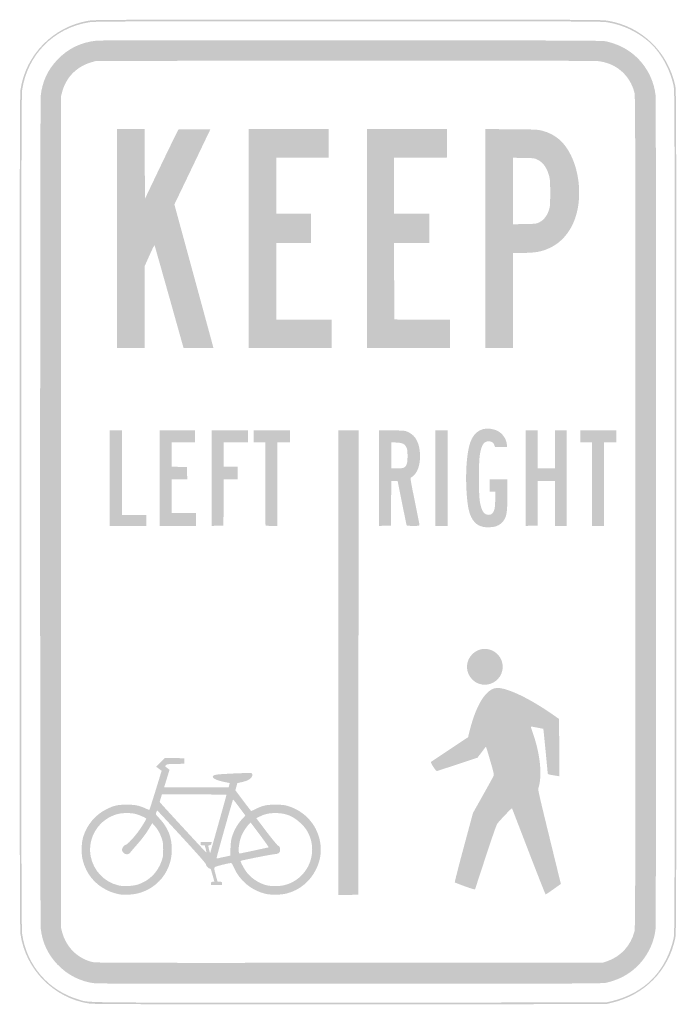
# Model space of a CAD drawing. Header units: inches. Extents: x -6 to 6, y -9 to 9.
import ezdxf

# ---------------------------------------------------------------- set-up
doc = ezdxf.new("R2010")
doc.units = ezdxf.units.IN
doc.header["$MEASUREMENT"] = 0

msp = doc.modelspace()

# ---------------------------------------------------------------- hatches: boundary and pattern name
h = msp.add_hatch(color=7)
edge = h.paths.add_edge_path()
edge.add_spline(control_points=[(-4.732, -8.984), (-5.375, -8.884), (-5.888, -8.367), (-5.985, -7.722), (-5.998, -7.633), (-6, -6.725), (-6, 0), (-6, 6.725), (-5.998, 7.633), (-5.985, 7.722), (-5.889, 8.361), (-5.388, 8.871), (-4.749, 8.98), (-4.637, 9), (-4.544, 9), (0, 9), (4.544, 9), (4.637, 9), (4.749, 8.98), (5.367, 8.875), (5.844, 8.411), (5.977, 7.788), (5.994, 7.705), (5.995, 7.398), (5.995, 0), (5.995, -7.398), (5.994, -7.705), (5.977, -7.788), (5.848, -8.391), (5.414, -8.83), (4.803, -8.973)], knot_values=[0, 0, 0, 0, 1, 1, 1, 2, 2, 2, 3, 3, 3, 4, 4, 4, 5, 5, 5, 6, 6, 6, 7, 7, 7, 8, 8, 8, 9, 9, 9, 10, 10, 10, 10], degree=3, periodic=0)
edge.add_line((4.803, -8.973), (4.712, -8.995))
edge.add_line((4.712, -8.995), (0.035, -8.996))
edge.add_spline(control_points=[(0.035, -8.996), (-3.925, -8.998), (-4.655, -8.996), (-4.732, -8.984)], knot_values=[0, 0, 0, 0, 1, 1, 1, 1], degree=3, periodic=0)
edge = h.paths.add_edge_path(flags=0)
edge.add_spline(control_points=[(4.803, -8.943), (5.066, -8.881), (5.29, -8.77), (5.48, -8.608), (5.704, -8.416), (5.877, -8.112), (5.946, -7.788), (5.964, -7.705), (5.965, -7.398), (5.965, 0), (5.965, 7.398), (5.964, 7.705), (5.946, 7.788), (5.877, 8.112), (5.704, 8.416), (5.48, 8.608), (5.272, 8.785), (5.019, 8.904), (4.749, 8.95), (4.637, 8.969), (4.544, 8.97), (0, 8.97), (-4.544, 8.97), (-4.637, 8.969), (-4.749, 8.95), (-5.382, 8.842), (-5.859, 8.355), (-5.954, 7.722), (-5.968, 7.633), (-5.97, 6.725), (-5.97, 0), (-5.97, -6.725), (-5.968, -7.633), (-5.954, -7.722), (-5.868, -8.296), (-5.467, -8.754), (-4.912, -8.914), (-4.712, -8.971), (-5.036, -8.968), (0.035, -8.966)], knot_values=[0, 0, 0, 0, 1, 1, 1, 2, 2, 2, 3, 3, 3, 4, 4, 4, 5, 5, 5, 6, 6, 6, 7, 7, 7, 8, 8, 8, 9, 9, 9, 10, 10, 10, 11, 11, 11, 12, 12, 12, 13, 13, 13, 13], degree=3, periodic=0)
edge.add_line((0.035, -8.966), (4.712, -8.964))
edge.add_line((4.712, -8.964), (4.803, -8.943))
h = msp.add_hatch(color=7)
edge = h.paths.add_edge_path()
edge.add_spline(control_points=[(-4.619, -8.615), (-4.881, -8.587), (-5.125, -8.465), (-5.313, -8.267), (-5.488, -8.083), (-5.587, -7.868), (-5.616, -7.611), (-5.63, -7.485), (-5.63, 7.485), (-5.616, 7.611), (-5.587, 7.868), (-5.488, 8.083), (-5.313, 8.267), (-5.116, 8.474), (-4.879, 8.589), (-4.591, 8.617), (-4.515, 8.624), (-3.038, 8.626), (0.081, 8.624), (4.249, 8.621), (4.648, 8.619), (4.713, 8.604), (4.752, 8.595), (4.82, 8.576), (4.862, 8.561), (5.265, 8.426), (5.563, 8.058), (5.615, 7.631), (5.631, 7.502), (5.631, -7.502), (5.615, -7.631), (5.563, -8.058), (5.265, -8.426), (4.862, -8.561), (4.82, -8.576), (4.752, -8.595), (4.713, -8.604), (4.648, -8.619), (4.249, -8.621), (0.051, -8.622), (-2.474, -8.623), (-4.576, -8.62), (-4.619, -8.615)], knot_values=[0, 0, 0, 0, 1, 1, 1, 2, 2, 2, 3, 3, 3, 4, 4, 4, 5, 5, 5, 6, 6, 6, 7, 7, 7, 8, 8, 8, 9, 9, 9, 10, 10, 10, 11, 11, 11, 12, 12, 12, 13, 13, 13, 14, 14, 14, 14], degree=3, periodic=0)
edge = h.paths.add_edge_path(flags=0)
edge.add_spline(control_points=[(4.732, -8.21), (4.979, -8.126), (5.164, -7.925), (5.23, -7.669), (5.246, -7.605), (5.247, -7.174), (5.247, 0), (5.247, 7.174), (5.246, 7.605), (5.23, 7.669), (5.147, 7.991), (4.89, 8.21), (4.556, 8.244), (4.496, 8.249), (2.736, 8.252), (-0.071, 8.25)], knot_values=[0, 0, 0, 0, 1, 1, 1, 2, 2, 2, 3, 3, 3, 4, 4, 4, 5, 5, 5, 5], degree=3, periodic=0)
edge.add_line((-0.071, 8.25), (-4.601, 8.247))
edge.add_line((-4.601, 8.247), (-4.681, 8.225))
edge.add_spline(control_points=[(-4.681, 8.225), (-4.958, 8.146), (-5.153, 7.949), (-5.225, 7.677)], knot_values=[0, 0, 0, 0, 1, 1, 1, 1], degree=3, periodic=0)
edge.add_line((-5.225, 7.677), (-5.247, 7.591))
edge.add_line((-5.247, 7.591), (-5.247, 0))
edge.add_line((-5.247, 0), (-5.247, -7.591))
edge.add_line((-5.247, -7.591), (-5.225, -7.677))
edge.add_spline(control_points=[(-5.225, -7.677), (-5.153, -7.948), (-4.951, -8.152), (-4.686, -8.222), (-4.612, -8.241), (-4.539, -8.241), (0.02, -8.239)], knot_values=[0, 0, 0, 0, 1, 1, 1, 2, 2, 2, 2], degree=3, periodic=0)
edge.add_line((0.02, -8.239), (4.652, -8.237))
edge.add_line((4.652, -8.237), (4.732, -8.21))
h = msp.add_hatch(color=7)
edge = h.paths.add_edge_path()
edge.add_line((-4.222, 5), (-4.222, 7))
edge.add_line((-4.222, 7), (-3.97, 7))
edge.add_line((-3.97, 7), (-3.717, 7))
edge.add_line((-3.717, 7), (-3.715, 6.363))
edge.add_line((-3.715, 6.363), (-3.712, 5.726))
edge.add_line((-3.712, 5.726), (-3.41, 6.359))
edge.add_spline(control_points=[(-3.41, 6.359), (-3.243, 6.707), (-3.102, 6.994), (-3.096, 6.996), (-3.09, 6.998), (-2.958, 6.999), (-2.801, 6.998)], knot_values=[0, 0, 0, 0, 1, 1, 1, 2, 2, 2, 2], degree=3, periodic=0)
edge.add_line((-2.801, 6.998), (-2.517, 6.995))
edge.add_line((-2.517, 6.995), (-2.845, 6.309))
edge.add_line((-2.845, 6.309), (-3.174, 5.623))
edge.add_line((-3.174, 5.623), (-2.823, 4.334))
edge.add_spline(control_points=[(-2.823, 4.334), (-2.63, 3.625), (-2.469, 3.035), (-2.467, 3.023)], knot_values=[0, 0, 0, 0, 1, 1, 1, 1], degree=3, periodic=0)
edge.add_line((-2.467, 3.023), (-2.462, 3))
edge.add_line((-2.462, 3), (-2.734, 3))
edge.add_line((-2.734, 3), (-3.007, 3))
edge.add_line((-3.007, 3), (-3.267, 3.927))
edge.add_spline(control_points=[(-3.267, 3.927), (-3.411, 4.436), (-3.531, 4.862), (-3.535, 4.872), (-3.539, 4.884), (-3.568, 4.83), (-3.629, 4.692)], knot_values=[0, 0, 0, 0, 1, 1, 1, 2, 2, 2, 2], degree=3, periodic=0)
edge.add_line((-3.629, 4.692), (-3.717, 4.495))
edge.add_line((-3.717, 4.495), (-3.717, 3.748))
edge.add_line((-3.717, 3.748), (-3.717, 3))
edge.add_line((-3.717, 3), (-3.97, 3))
edge.add_line((-3.97, 3), (-4.222, 3))
edge.add_line((-4.222, 3), (-4.222, 5))
for points in [[(-1.818, 5), (-1.818, 7), (-1.086, 7), (-0.354, 7), (-0.354, 6.737), (-0.354, 6.475), (-0.833, 6.475), (-1.313, 6.475), (-1.313, 5.965), (-1.313, 5.455), (-0.995, 5.455), (-0.677, 5.455), (-0.677, 5.187), (-0.677, 4.919), (-0.995, 4.919), (-1.313, 4.919), (-1.313, 4.217), (-1.313, 3.515), (-0.808, 3.515), (-0.303, 3.515), (-0.303, 3.258), (-0.303, 3), (-1.061, 3), (-1.818, 3), (-1.818, 5)], [(0.343, 5), (0.343, 7), (1.076, 7), (1.808, 7), (1.806, 6.74), (1.803, 6.48), (1.321, 6.477), (0.838, 6.475), (0.838, 5.965), (0.838, 5.455), (1.162, 5.455), (1.485, 5.455), (1.485, 5.187), (1.485, 4.919), (1.162, 4.919), (0.838, 4.919), (0.841, 4.22), (0.843, 3.52), (1.351, 3.518), (1.859, 3.515), (1.859, 3.257), (1.859, 3), (1.101, 3), (0.343, 3), (0.343, 5)], [(-4.354, 0.621), (-4.354, 1.495), (-4.242, 1.495), (-4.131, 1.495), (-4.131, 0.722), (-4.131, -0.051), (-3.909, -0.051), (-3.687, -0.051), (-3.687, -0.152), (-3.687, -0.253), (-4.02, -0.253), (-4.354, -0.253), (-4.354, 0.621)], [(-3.444, 0.621), (-3.444, 1.495), (-3.121, 1.495), (-2.798, 1.495), (-2.798, 1.384), (-2.798, 1.273), (-3.01, 1.273), (-3.222, 1.273), (-3.222, 1.051), (-3.222, 0.829), (-3.083, 0.826), (-2.944, 0.823), (-2.942, 0.71), (-2.939, 0.596), (-3.08, 0.596), (-3.222, 0.596), (-3.222, 0.288), (-3.222, -0.02), (-3, -0.02), (-2.778, -0.02), (-2.778, -0.136), (-2.778, -0.253), (-3.111, -0.253), (-3.444, -0.253), (-3.444, 0.621)], [(-2.495, 0.621), (-2.495, 1.495), (-2.162, 1.495), (-1.828, 1.495), (-1.828, 1.384), (-1.828, 1.273), (-2.051, 1.273), (-2.273, 1.273), (-2.273, 1.051), (-2.273, 0.828), (-2.146, 0.828), (-2.02, 0.828), (-2.02, 0.712), (-2.02, 0.596), (-2.146, 0.596), (-2.273, 0.596), (-2.275, 0.174), (-2.278, -0.247), (-2.386, -0.25), (-2.495, -0.253), (-2.495, 0.621)], [(-0.182, -2.753), (-0.182, 1.495), (0.005, 1.495), (0.192, 1.495), (0.189, -2.75), (0.187, -6.995), (0.003, -6.998), (-0.182, -7), (-0.182, -2.753)], [(1.596, 0.621), (1.596, 1.495), (1.707, 1.495), (1.818, 1.495), (1.818, 0.621), (1.818, -0.253), (1.707, -0.253), (1.596, -0.253), (1.596, 0.621)], [(3.242, 0.621), (3.242, 1.495), (3.354, 1.495), (3.465, 1.495), (3.465, 1.146), (3.465, 0.798), (3.621, 0.798), (3.778, 0.798), (3.778, 1.146), (3.778, 1.495), (3.884, 1.495), (3.99, 1.495), (3.99, 0.621), (3.99, -0.253), (3.884, -0.253), (3.778, -0.253), (3.778, 0.157), (3.778, 0.566), (3.621, 0.566), (3.465, 0.566), (3.462, 0.159), (3.46, -0.247), (3.351, -0.25), (3.242, -0.253), (3.242, 0.621)], [(4.455, 0.51), (4.455, 1.273), (4.348, 1.273), (4.242, 1.273), (4.242, 1.384), (4.242, 1.495), (4.571, 1.495), (4.899, 1.495), (4.899, 1.384), (4.899, 1.273), (4.788, 1.273), (4.677, 1.273), (4.677, 0.51), (4.677, -0.253), (4.566, -0.253), (4.455, -0.253), (4.455, 0.51)]]:
    msp.add_hatch(color=7).paths.add_polyline_path(points)
h = msp.add_hatch(color=7)
edge = h.paths.add_edge_path()
edge.add_line((2.505, 5.001), (2.505, 7.001))
edge.add_line((2.505, 7.001), (2.982, 6.997))
edge.add_spline(control_points=[(2.982, 6.997), (3.433, 6.994), (3.464, 6.992), (3.544, 6.971), (3.784, 6.909), (3.952, 6.765), (4.071, 6.52), (4.221, 6.213), (4.262, 5.805), (4.177, 5.47), (4.1, 5.167), (3.922, 4.937), (3.675, 4.824), (3.529, 4.757), (3.414, 4.737), (3.171, 4.737)], knot_values=[0, 0, 0, 0, 1, 1, 1, 2, 2, 2, 3, 3, 3, 4, 4, 4, 5, 5, 5, 5], degree=3, periodic=0)
edge.add_line((3.171, 4.737), (3.01, 4.737))
edge.add_line((3.01, 4.737), (3.01, 3.869))
edge.add_line((3.01, 3.869), (3.01, 3))
edge.add_line((3.01, 3), (2.758, 3))
edge.add_line((2.758, 3), (2.505, 3))
edge.add_line((2.505, 3), (2.505, 5.001))
edge = h.paths.add_edge_path(flags=0)
edge.add_spline(control_points=[(3.483, 5.292), (3.565, 5.329), (3.629, 5.406), (3.664, 5.508), (3.691, 5.589), (3.691, 5.597), (3.691, 5.828), (3.692, 6.022), (3.688, 6.078), (3.674, 6.135), (3.634, 6.291), (3.562, 6.393), (3.456, 6.443), (3.402, 6.469), (3.39, 6.47), (3.205, 6.473)], knot_values=[0, 0, 0, 0, 1, 1, 1, 2, 2, 2, 3, 3, 3, 4, 4, 4, 5, 5, 5, 5], degree=3, periodic=0)
edge.add_line((3.205, 6.473), (3.01, 6.476))
edge.add_line((3.01, 6.476), (3.01, 5.869))
edge.add_line((3.01, 5.869), (3.01, 5.261))
edge.add_line((3.01, 5.261), (3.22, 5.264))
edge.add_spline(control_points=[(3.22, 5.264), (3.414, 5.268), (3.433, 5.27), (3.483, 5.292)], knot_values=[0, 0, 0, 0, 1, 1, 1, 1], degree=3, periodic=0)
h = msp.add_hatch(color=7)
edge = h.paths.add_edge_path()
edge.add_spline(control_points=[(-1.508, -0.246), (-1.512, -0.242), (-1.515, 0.101), (-1.515, 0.517)], knot_values=[0, 0, 0, 0, 1, 1, 1, 1], degree=3, periodic=0)
edge.add_line((-1.515, 0.517), (-1.515, 1.273))
edge.add_line((-1.515, 1.273), (-1.621, 1.273))
edge.add_line((-1.621, 1.273), (-1.727, 1.273))
edge.add_line((-1.727, 1.273), (-1.727, 1.384))
edge.add_line((-1.727, 1.384), (-1.727, 1.495))
edge.add_line((-1.727, 1.495), (-1.394, 1.495))
edge.add_line((-1.394, 1.495), (-1.061, 1.495))
edge.add_line((-1.061, 1.495), (-1.061, 1.384))
edge.add_line((-1.061, 1.384), (-1.061, 1.273))
edge.add_line((-1.061, 1.273), (-1.177, 1.273))
edge.add_line((-1.177, 1.273), (-1.293, 1.273))
edge.add_line((-1.293, 1.273), (-1.293, 0.51))
edge.add_line((-1.293, 0.51), (-1.293, -0.253))
edge.add_line((-1.293, -0.253), (-1.397, -0.253))
edge.add_spline(control_points=[(-1.397, -0.253), (-1.455, -0.253), (-1.505, -0.249), (-1.508, -0.246)], knot_values=[0, 0, 0, 0, 1, 1, 1, 1], degree=3, periodic=0)
h = msp.add_hatch(color=7)
edge = h.paths.add_edge_path()
edge.add_line((0.566, 0.622), (0.566, 1.496))
edge.add_line((0.566, 1.496), (0.801, 1.493))
edge.add_spline(control_points=[(0.801, 1.493), (1.029, 1.49), (1.037, 1.489), (1.091, 1.464), (1.168, 1.428), (1.213, 1.385), (1.251, 1.314), (1.293, 1.235), (1.313, 1.141), (1.313, 1.015), (1.313, 0.829), (1.253, 0.688), (1.147, 0.629), (1.133, 0.622), (1.142, 0.569), (1.217, 0.203), (1.264, -0.027), (1.303, -0.223), (1.303, -0.234), (1.303, -0.251), (1.294, -0.253), (1.188, -0.253), (1.105, -0.253), (1.072, -0.249), (1.068, -0.24), (1.066, -0.233), (1.028, -0.049), (0.984, 0.169)], knot_values=[0, 0, 0, 0, 1, 1, 1, 2, 2, 2, 3, 3, 3, 4, 4, 4, 5, 5, 5, 6, 6, 6, 7, 7, 7, 8, 8, 8, 9, 9, 9, 9], degree=3, periodic=0)
edge.add_line((0.984, 0.169), (0.904, 0.566))
edge.add_line((0.904, 0.566), (0.846, 0.566))
edge.add_line((0.846, 0.566), (0.788, 0.566))
edge.add_line((0.788, 0.566), (0.785, 0.159))
edge.add_line((0.785, 0.159), (0.783, -0.247))
edge.add_line((0.783, -0.247), (0.674, -0.25))
edge.add_line((0.674, -0.25), (0.566, -0.253))
edge.add_line((0.566, -0.253), (0.566, 0.622))
edge = h.paths.add_edge_path(flags=0)
edge.add_spline(control_points=[(1.019, 0.813), (1.069, 0.839), (1.085, 0.889), (1.085, 1.02), (1.085, 1.117), (1.082, 1.144), (1.064, 1.184), (1.034, 1.248), (0.999, 1.265), (0.881, 1.271)], knot_values=[0, 0, 0, 0, 1, 1, 1, 2, 2, 2, 3, 3, 3, 3], degree=3, periodic=0)
edge.add_line((0.881, 1.271), (0.788, 1.275))
edge.add_line((0.788, 1.275), (0.788, 1.037))
edge.add_line((0.788, 1.037), (0.788, 0.798))
edge.add_line((0.788, 0.798), (0.889, 0.798))
edge.add_spline(control_points=[(0.889, 0.798), (0.959, 0.798), (1, 0.803), (1.019, 0.813)], knot_values=[0, 0, 0, 0, 1, 1, 1, 1], degree=3, periodic=0)
h = msp.add_hatch(color=7)
edge = h.paths.add_edge_path()
edge.add_spline(control_points=[(2.46, -0.269), (2.389, -0.251), (2.353, -0.23), (2.31, -0.183), (2.216, -0.078), (2.179, 0.07), (2.161, 0.413), (2.143, 0.756), (2.169, 1.085), (2.228, 1.263), (2.3, 1.483), (2.466, 1.571), (2.682, 1.504), (2.8, 1.468), (2.891, 1.352), (2.901, 1.226)], knot_values=[0, 0, 0, 0, 1, 1, 1, 2, 2, 2, 3, 3, 3, 4, 4, 4, 5, 5, 5, 5], degree=3, periodic=0)
edge.add_line((2.901, 1.226), (2.904, 1.187))
edge.add_line((2.904, 1.187), (2.794, 1.187))
edge.add_line((2.794, 1.187), (2.684, 1.187))
edge.add_line((2.684, 1.187), (2.672, 1.221))
edge.add_spline(control_points=[(2.672, 1.221), (2.655, 1.271), (2.623, 1.293), (2.566, 1.293), (2.48, 1.293), (2.438, 1.229), (2.407, 1.055), (2.382, 0.909), (2.382, 0.334), (2.407, 0.187), (2.437, 0.016), (2.483, -0.051), (2.571, -0.051), (2.622, -0.051), (2.661, -0.01), (2.675, 0.059), (2.682, 0.088), (2.687, 0.171), (2.687, 0.243)], knot_values=[0, 0, 0, 0, 1, 1, 1, 2, 2, 2, 3, 3, 3, 4, 4, 4, 5, 5, 5, 6, 6, 6, 6], degree=3, periodic=0)
edge.add_line((2.687, 0.243), (2.687, 0.374))
edge.add_line((2.687, 0.374), (2.636, 0.374))
edge.add_line((2.636, 0.374), (2.586, 0.374))
edge.add_line((2.586, 0.374), (2.586, 0.485))
edge.add_line((2.586, 0.485), (2.586, 0.596))
edge.add_line((2.586, 0.596), (2.747, 0.596))
edge.add_line((2.747, 0.596), (2.909, 0.596))
edge.add_line((2.909, 0.596), (2.909, 0.321))
edge.add_spline(control_points=[(2.909, 0.321), (2.909, 0.019), (2.899, -0.059), (2.854, -0.137), (2.821, -0.192), (2.767, -0.237), (2.708, -0.258), (2.644, -0.28), (2.521, -0.285), (2.46, -0.269)], knot_values=[0, 0, 0, 0, 1, 1, 1, 2, 2, 2, 3, 3, 3, 3], degree=3, periodic=0)
h = msp.add_hatch(color=7)
edge = h.paths.add_edge_path()
edge.add_spline(control_points=[(2.438, -3.151), (2.371, -3.138), (2.327, -3.115), (2.277, -3.069), (2.133, -2.937), (2.135, -2.716), (2.282, -2.584), (2.41, -2.468), (2.605, -2.474), (2.727, -2.596), (2.857, -2.726), (2.857, -2.931), (2.727, -3.061), (2.653, -3.135), (2.536, -3.171), (2.438, -3.151)], knot_values=[0, 0, 0, 0, 1, 1, 1, 2, 2, 2, 3, 3, 3, 4, 4, 4, 5, 5, 5, 5], degree=3, periodic=0)
h = msp.add_hatch(color=7)
edge = h.paths.add_edge_path()
edge.add_spline(control_points=[(3.298, -6.205), (3.132, -5.773), (2.995, -5.417), (2.993, -5.414), (2.987, -5.408), (2.755, -5.653), (2.724, -5.697), (2.709, -5.718), (2.624, -5.963), (2.511, -6.308), (2.407, -6.625), (2.321, -6.889), (2.318, -6.896), (2.316, -6.903), (2.253, -6.885), (2.134, -6.842), (2.036, -6.805), (1.951, -6.773), (1.948, -6.769), (1.944, -6.766), (2.017, -6.479), (2.111, -6.131)], knot_values=[0, 0, 0, 0, 1, 1, 1, 2, 2, 2, 3, 3, 3, 4, 4, 4, 5, 5, 5, 6, 6, 6, 7, 7, 7, 7], degree=3, periodic=0)
edge.add_line((2.111, -6.131), (2.281, -5.5))
edge.add_line((2.281, -5.5), (2.465, -5.172))
edge.add_spline(control_points=[(2.465, -5.172), (2.567, -4.991), (2.654, -4.832), (2.659, -4.818), (2.667, -4.798), (2.654, -4.742), (2.596, -4.546), (2.557, -4.41), (2.522, -4.296), (2.519, -4.293), (2.516, -4.291), (2.511, -4.293), (2.507, -4.299), (2.503, -4.305), (2.469, -4.351), (2.431, -4.401)], knot_values=[0, 0, 0, 0, 1, 1, 1, 2, 2, 2, 3, 3, 3, 4, 4, 4, 5, 5, 5, 5], degree=3, periodic=0)
edge.add_line((2.431, -4.401), (2.362, -4.491))
edge.add_line((2.362, -4.491), (2.007, -4.608))
edge.add_spline(control_points=[(2.007, -4.608), (1.811, -4.673), (1.642, -4.728), (1.63, -4.732), (1.612, -4.737), (1.601, -4.725), (1.555, -4.656), (1.522, -4.605), (1.506, -4.572), (1.512, -4.567), (1.518, -4.564), (1.673, -4.461), (1.857, -4.338)], knot_values=[0, 0, 0, 0, 1, 1, 1, 2, 2, 2, 3, 3, 3, 4, 4, 4, 4], degree=3, periodic=0)
edge.add_line((1.857, -4.338), (2.191, -4.116))
edge.add_line((2.191, -4.116), (2.218, -4.005))
edge.add_spline(control_points=[(2.218, -4.005), (2.337, -3.524), (2.518, -3.234), (2.709, -3.216), (2.886, -3.199), (3.32, -3.406), (3.763, -3.719)], knot_values=[0, 0, 0, 0, 1, 1, 1, 2, 2, 2, 2], degree=3, periodic=0)
edge.add_line((3.763, -3.719), (3.854, -3.783))
edge.add_line((3.854, -3.783), (3.856, -4.307))
edge.add_line((3.856, -4.307), (3.859, -4.831))
edge.add_line((3.859, -4.831), (3.831, -4.825))
edge.add_spline(control_points=[(3.831, -4.825), (3.816, -4.823), (3.768, -4.814), (3.725, -4.808), (3.671, -4.799), (3.646, -4.791), (3.646, -4.781), (3.646, -4.762), (3.577, -4.053), (3.571, -4.004)], knot_values=[0, 0, 0, 0, 1, 1, 1, 2, 2, 2, 3, 3, 3, 3], degree=3, periodic=0)
edge.add_line((3.571, -4.004), (3.565, -3.962))
edge.add_line((3.565, -3.962), (3.453, -3.94))
edge.add_spline(control_points=[(3.453, -3.94), (3.392, -3.928), (3.34, -3.92), (3.338, -3.922), (3.336, -3.924), (3.35, -3.97), (3.369, -4.025), (3.506, -4.406), (3.549, -4.798), (3.48, -5.032), (3.465, -5.082), (3.441, -4.977), (3.877, -6.76)], knot_values=[0, 0, 0, 0, 1, 1, 1, 2, 2, 2, 3, 3, 3, 4, 4, 4, 4], degree=3, periodic=0)
edge.add_line((3.877, -6.76), (3.887, -6.797))
edge.add_line((3.887, -6.797), (3.751, -6.894))
edge.add_spline(control_points=[(3.751, -6.894), (3.676, -6.947), (3.612, -6.99), (3.608, -6.99), (3.604, -6.99), (3.464, -6.636), (3.298, -6.205)], knot_values=[0, 0, 0, 0, 1, 1, 1, 2, 2, 2, 2], degree=3, periodic=0)
h = msp.add_hatch(color=7)
edge = h.paths.add_edge_path()
edge.add_spline(control_points=[(-4.141, -6.993), (-4.225, -6.982), (-4.312, -6.956), (-4.393, -6.918), (-4.628, -6.808), (-4.789, -6.61), (-4.85, -6.356), (-4.878, -6.238), (-4.873, -6.042), (-4.839, -5.934), (-4.768, -5.71), (-4.612, -5.527), (-4.409, -5.429), (-4.271, -5.362), (-4.211, -5.349), (-4.045, -5.349), (-3.889, -5.349), (-3.824, -5.362), (-3.704, -5.416), (-3.667, -5.434), (-3.634, -5.445), (-3.631, -5.443), (-3.626, -5.438), (-3.548, -5.191), (-3.457, -4.893)], knot_values=[0, 0, 0, 0, 1, 1, 1, 2, 2, 2, 3, 3, 3, 4, 4, 4, 5, 5, 5, 6, 6, 6, 7, 7, 7, 8, 8, 8, 8], degree=3, periodic=0)
edge.add_line((-3.457, -4.893), (-3.407, -4.729))
edge.add_line((-3.407, -4.729), (-3.457, -4.692))
edge.add_line((-3.457, -4.692), (-3.507, -4.654))
edge.add_line((-3.507, -4.654), (-3.428, -4.574))
edge.add_line((-3.428, -4.574), (-3.349, -4.495))
edge.add_line((-3.349, -4.495), (-3.172, -4.497))
edge.add_line((-3.172, -4.497), (-2.995, -4.5))
edge.add_line((-2.995, -4.5), (-2.995, -4.551))
edge.add_line((-2.995, -4.551), (-2.995, -4.601))
edge.add_line((-2.995, -4.601), (-3.153, -4.604))
edge.add_spline(control_points=[(-3.153, -4.604), (-3.296, -4.606), (-3.312, -4.608), (-3.329, -4.627), (-3.346, -4.646), (-3.346, -4.648), (-3.328, -4.661), (-3.317, -4.668), (-3.298, -4.683), (-3.285, -4.693)], knot_values=[0, 0, 0, 0, 1, 1, 1, 2, 2, 2, 3, 3, 3, 3], degree=3, periodic=0)
edge.add_line((-3.285, -4.693), (-3.263, -4.712))
edge.add_line((-3.263, -4.712), (-3.312, -4.871))
edge.add_line((-3.312, -4.871), (-3.361, -5.03))
edge.add_line((-3.361, -5.03), (-2.772, -5.03))
edge.add_line((-2.772, -5.03), (-2.183, -5.03))
edge.add_line((-2.183, -5.03), (-2.172, -4.993))
edge.add_spline(control_points=[(-2.172, -4.993), (-2.167, -4.972), (-2.163, -4.955), (-2.164, -4.954), (-2.166, -4.953), (-2.213, -4.943), (-2.269, -4.932), (-2.387, -4.908), (-2.468, -4.872), (-2.473, -4.841), (-2.477, -4.815), (-2.436, -4.8), (-2.344, -4.793), (-2.144, -4.779), (-1.798, -4.765), (-1.775, -4.771), (-1.72, -4.785), (-1.752, -4.86), (-1.829, -4.9), (-1.851, -4.911), (-1.904, -4.928), (-1.946, -4.937)], knot_values=[0, 0, 0, 0, 1, 1, 1, 2, 2, 2, 3, 3, 3, 4, 4, 4, 5, 5, 5, 6, 6, 6, 7, 7, 7, 7], degree=3, periodic=0)
edge.add_line((-1.946, -4.937), (-2.024, -4.955))
edge.add_line((-2.024, -4.955), (-2.042, -5.02))
edge.add_line((-2.042, -5.02), (-2.06, -5.085))
edge.add_line((-2.06, -5.085), (-1.918, -5.275))
edge.add_spline(control_points=[(-1.918, -5.275), (-1.84, -5.379), (-1.773, -5.465), (-1.771, -5.465), (-1.769, -5.465), (-1.729, -5.447), (-1.684, -5.425), (-1.554, -5.362), (-1.491, -5.349), (-1.328, -5.349), (-1.211, -5.349), (-1.173, -5.353), (-1.108, -5.371), (-0.779, -5.466), (-0.543, -5.743), (-0.505, -6.079), (-0.487, -6.236), (-0.513, -6.381), (-0.586, -6.53), (-0.691, -6.749), (-0.882, -6.908), (-1.117, -6.971), (-1.223, -7), (-1.417, -7.002), (-1.52, -6.976), (-1.774, -6.911), (-1.985, -6.733), (-2.088, -6.495), (-2.106, -6.453), (-2.126, -6.418), (-2.134, -6.416), (-2.16, -6.411), (-2.416, -6.473), (-2.434, -6.49), (-2.452, -6.506), (-2.452, -6.51), (-2.42, -6.629)], knot_values=[0, 0, 0, 0, 1, 1, 1, 2, 2, 2, 3, 3, 3, 4, 4, 4, 5, 5, 5, 6, 6, 6, 7, 7, 7, 8, 8, 8, 9, 9, 9, 10, 10, 10, 11, 11, 11, 12, 12, 12, 12], degree=3, periodic=0)
edge.add_line((-2.42, -6.629), (-2.387, -6.753))
edge.add_line((-2.387, -6.753), (-2.345, -6.756))
edge.add_spline(control_points=[(-2.345, -6.756), (-2.306, -6.759), (-2.303, -6.761), (-2.303, -6.788)], knot_values=[0, 0, 0, 0, 1, 1, 1, 1], degree=3, periodic=0)
edge.add_line((-2.303, -6.788), (-2.303, -6.818))
edge.add_line((-2.303, -6.818), (-2.404, -6.818))
edge.add_line((-2.404, -6.818), (-2.505, -6.818))
edge.add_line((-2.505, -6.818), (-2.505, -6.788))
edge.add_spline(control_points=[(-2.505, -6.788), (-2.505, -6.761), (-2.502, -6.758), (-2.475, -6.758), (-2.458, -6.758), (-2.444, -6.756), (-2.445, -6.755), (-2.445, -6.744), (-2.505, -6.534), (-2.51, -6.526), (-2.513, -6.52), (-2.523, -6.515), (-2.531, -6.515), (-2.554, -6.515), (-2.596, -6.468), (-2.596, -6.442), (-2.596, -6.426), (-2.726, -6.278), (-3.037, -5.939), (-3.279, -5.676), (-3.481, -5.458), (-3.485, -5.457), (-3.49, -5.455), (-3.498, -5.47), (-3.505, -5.49), (-3.517, -5.526), (-3.517, -5.526), (-3.45, -5.597), (-3.291, -5.765), (-3.22, -5.946), (-3.221, -6.177), (-3.223, -6.62), (-3.566, -6.976), (-4.009, -6.994), (-4.063, -6.996), (-4.122, -6.996), (-4.141, -6.993)], knot_values=[0, 0, 0, 0, 1, 1, 1, 2, 2, 2, 3, 3, 3, 4, 4, 4, 5, 5, 5, 6, 6, 6, 7, 7, 7, 8, 8, 8, 9, 9, 9, 10, 10, 10, 11, 11, 11, 12, 12, 12, 12], degree=3, periodic=0)
edge = h.paths.add_edge_path(flags=0)
edge.add_spline(control_points=[(-3.83, -6.805), (-3.629, -6.734), (-3.482, -6.588), (-3.41, -6.385), (-3.382, -6.306), (-3.379, -6.287), (-3.379, -6.172), (-3.379, -6.066), (-3.383, -6.034), (-3.402, -5.975), (-3.434, -5.879), (-3.476, -5.802), (-3.532, -5.739)], knot_values=[0, 0, 0, 0, 1, 1, 1, 2, 2, 2, 3, 3, 3, 4, 4, 4, 4], degree=3, periodic=0)
edge.add_line((-3.532, -5.739), (-3.578, -5.687))
edge.add_line((-3.578, -5.687), (-3.626, -5.767))
edge.add_spline(control_points=[(-3.626, -5.767), (-3.696, -5.884), (-3.754, -5.961), (-3.865, -6.088), (-3.92, -6.15), (-3.973, -6.212), (-3.983, -6.227), (-4.024, -6.285), (-4.131, -6.245), (-4.131, -6.171), (-4.131, -6.138), (-4.085, -6.081), (-4.058, -6.081), (-4.039, -6.081), (-3.917, -5.953), (-3.845, -5.856), (-3.79, -5.783), (-3.687, -5.62), (-3.687, -5.606), (-3.687, -5.593), (-3.811, -5.538), (-3.879, -5.519), (-3.966, -5.496), (-4.125, -5.496), (-4.212, -5.52), (-4.552, -5.61), (-4.768, -5.951), (-4.703, -6.293), (-4.654, -6.551), (-4.458, -6.759), (-4.204, -6.823), (-4.11, -6.847), (-3.922, -6.838), (-3.83, -6.805)], knot_values=[0, 0, 0, 0, 1, 1, 1, 2, 2, 2, 3, 3, 3, 4, 4, 4, 5, 5, 5, 6, 6, 6, 7, 7, 7, 8, 8, 8, 9, 9, 9, 10, 10, 10, 11, 11, 11, 11], degree=3, periodic=0)
edge = h.paths.add_edge_path(flags=0)
edge.add_spline(control_points=[(-1.158, -6.818), (-0.865, -6.744), (-0.656, -6.473), (-0.657, -6.17), (-0.657, -6.064), (-0.68, -5.967), (-0.729, -5.869), (-0.763, -5.8), (-0.789, -5.765), (-0.858, -5.697), (-0.995, -5.56), (-1.137, -5.501), (-1.328, -5.502), (-1.443, -5.502), (-1.528, -5.521), (-1.618, -5.567)], knot_values=[0, 0, 0, 0, 1, 1, 1, 2, 2, 2, 3, 3, 3, 4, 4, 4, 5, 5, 5, 5], degree=3, periodic=0)
edge.add_line((-1.618, -5.567), (-1.677, -5.596))
edge.add_line((-1.677, -5.596), (-1.493, -5.84))
edge.add_spline(control_points=[(-1.493, -5.84), (-1.391, -5.973), (-1.296, -6.089), (-1.282, -6.097), (-1.251, -6.112), (-1.242, -6.13), (-1.242, -6.174), (-1.242, -6.225), (-1.276, -6.253), (-1.34, -6.253), (-1.382, -6.253), (-1.956, -6.367), (-1.966, -6.377), (-1.973, -6.384), (-1.903, -6.515), (-1.863, -6.573), (-1.782, -6.686), (-1.629, -6.788), (-1.49, -6.822), (-1.399, -6.844), (-1.251, -6.842), (-1.158, -6.818)], knot_values=[0, 0, 0, 0, 1, 1, 1, 2, 2, 2, 3, 3, 3, 4, 4, 4, 5, 5, 5, 6, 6, 6, 7, 7, 7, 7], degree=3, periodic=0)
edge = h.paths.add_edge_path(flags=0)
edge.add_line((-2.257, -6.302), (-2.154, -6.281))
edge.add_line((-2.154, -6.281), (-2.149, -6.143))
edge.add_spline(control_points=[(-2.149, -6.143), (-2.145, -6.039), (-2.138, -5.988), (-2.121, -5.934), (-2.079, -5.802), (-2.011, -5.687), (-1.917, -5.59)], knot_values=[0, 0, 0, 0, 1, 1, 1, 2, 2, 2, 2], degree=3, periodic=0)
edge.add_line((-1.917, -5.59), (-1.877, -5.548))
edge.add_line((-1.877, -5.548), (-1.986, -5.401))
edge.add_spline(control_points=[(-1.986, -5.401), (-2.047, -5.32), (-2.098, -5.253), (-2.102, -5.253), (-2.107, -5.253), (-2.405, -6.309), (-2.404, -6.327), (-2.404, -6.332), (-2.394, -6.333), (-2.382, -6.33), (-2.37, -6.327), (-2.313, -6.314), (-2.257, -6.302)], knot_values=[0, 0, 0, 0, 1, 1, 1, 2, 2, 2, 3, 3, 3, 4, 4, 4, 4], degree=3, periodic=0)
edge = h.paths.add_edge_path(flags=0)
edge.add_spline(control_points=[(-1.718, -6.187), (-1.576, -6.156), (-1.456, -6.13), (-1.452, -6.128), (-1.447, -6.127), (-1.519, -6.025), (-1.612, -5.901)], knot_values=[0, 0, 0, 0, 1, 1, 1, 2, 2, 2, 2], degree=3, periodic=0)
edge.add_line((-1.612, -5.901), (-1.781, -5.676))
edge.add_line((-1.781, -5.676), (-1.81, -5.704))
edge.add_spline(control_points=[(-1.81, -5.704), (-1.853, -5.745), (-1.924, -5.855), (-1.95, -5.919), (-1.998, -6.041), (-2.017, -6.242), (-1.981, -6.242), (-1.979, -6.242), (-1.86, -6.217), (-1.718, -6.187)], knot_values=[0, 0, 0, 0, 1, 1, 1, 2, 2, 2, 3, 3, 3, 3], degree=3, periodic=0)
edge = h.paths.add_edge_path(flags=0)
edge.add_line((-2.602, -6.158), (-2.619, -6.091))
edge.add_line((-2.619, -6.091), (-2.658, -6.091))
edge.add_spline(control_points=[(-2.658, -6.091), (-2.695, -6.091), (-2.697, -6.089), (-2.697, -6.061)], knot_values=[0, 0, 0, 0, 1, 1, 1, 1], degree=3, periodic=0)
edge.add_line((-2.697, -6.061), (-2.697, -6.03))
edge.add_line((-2.697, -6.03), (-2.595, -6.03))
edge.add_line((-2.595, -6.03), (-2.494, -6.03))
edge.add_line((-2.494, -6.03), (-2.497, -6.058))
edge.add_spline(control_points=[(-2.497, -6.058), (-2.499, -6.08), (-2.506, -6.087), (-2.529, -6.089), (-2.555, -6.092), (-2.557, -6.095), (-2.551, -6.124), (-2.541, -6.177), (-2.524, -6.235), (-2.52, -6.231), (-2.517, -6.227), (-2.222, -5.178), (-2.222, -5.168), (-2.222, -5.164), (-2.488, -5.162), (-2.812, -5.162)], knot_values=[0, 0, 0, 0, 1, 1, 1, 2, 2, 2, 3, 3, 3, 4, 4, 4, 5, 5, 5, 5], degree=3, periodic=0)
edge.add_line((-2.812, -5.162), (-3.402, -5.162))
edge.add_line((-3.402, -5.162), (-3.423, -5.23))
edge.add_line((-3.423, -5.23), (-3.443, -5.298))
edge.add_line((-3.443, -5.298), (-3.421, -5.325))
edge.add_spline(control_points=[(-3.421, -5.325), (-3.382, -5.374), (-2.591, -6.23), (-2.588, -6.228), (-2.586, -6.226), (-2.593, -6.195), (-2.602, -6.158)], knot_values=[0, 0, 0, 0, 1, 1, 1, 2, 2, 2, 2], degree=3, periodic=0)

doc.saveas('drawing.dxf')
